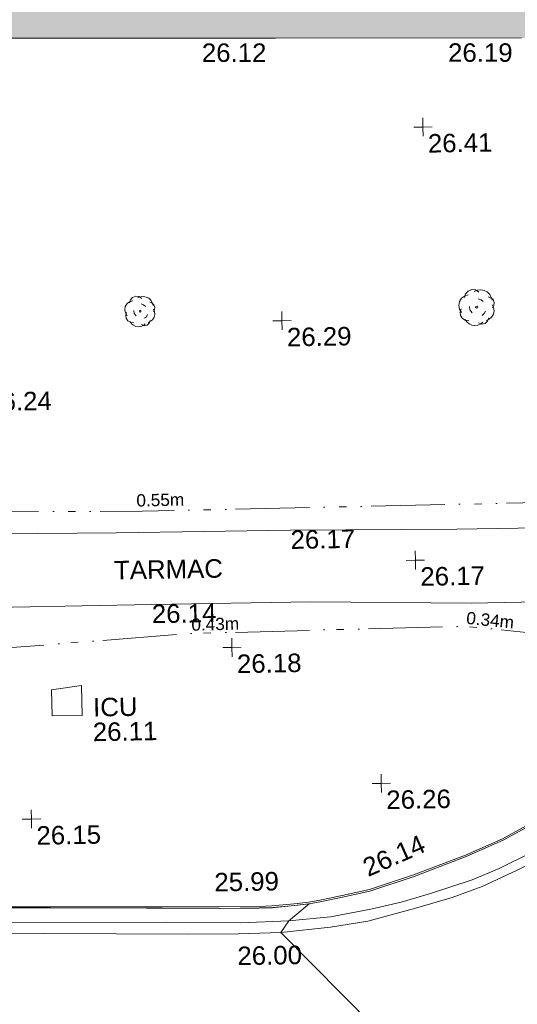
# Model space of a CAD drawing. Header units: millimetres. Extents: x -287732 to 520720, y -88450 to 287754.
# Tile 148 of 256: x -129573 to -119470, y 82152 to 102145. Entities that reach past the tile are written whole.
import ezdxf

# ---------------------------------------------------------------- set-up
doc = ezdxf.new("R2010")
doc.units = ezdxf.units.MM
doc.linetypes.add('IMPORT-UG_EIR_QLB2 _2_', pattern=[2750, 1500, -300.0000000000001, 0, -300.0000000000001, 150, -300.0000000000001, 0, -200])
doc.linetypes.add('IMPORT-UG_ELEC_STREET LIGHTING_QLB2 _2_', pattern=[2700, 1500, -300.0000000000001, 0, -250, 150, -300.0000000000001, 0, -200])
for name, color, linetype, lineweight, true_color in [('00_TOPO_FOOTPATH', 7, 'Continuous', 9, 0xa50000), ('00_TOPO_KERB_BOTTOM', 1, 'Continuous', 9, 0xff0000), ('00_TOPO_KERB_TOP', 7, 'Continuous', 9, 0xa500a5), ('00_TOPO_LEVEL_SPOT', 7, 'Continuous', 9, 0x666666), ('00_TOPO_ROAD_MARKING_YELLOW_CONTINUOUS', 40, 'Continuous', 9, 0xffbf00), ('00_TOPO_SERV_IC', 5, 'Continuous', 9, 0x0000ff), ('00_TOPO_TREE', 7, 'Continuous', 9, 0x666666), ('00_UAV_BUILDING_OUTLINE', 5, 'Continuous', 9, 0x0000ff), ('01_DTM_CONTOUR_MNR', 7, 'Continuous', 9, 0xa5a552), ('12333-PUM-2D-U-0001-C01 - Rev2_REVIT IMPORT_dwg', 7, 'Continuous', 9, 0x767676), ('A_RHA_Line', 7, 'Continuous', 9, 0x00a600), ('PUM-EIRCOMM-NOTES', 6, 'Continuous', 9, 0xff00ff), ('PUM-EIRCOMM-QLB2', 6, 'IMPORT-UG_EIR_QLB2 _2_', 9, 0xff00ff), ('PUM-ELECTRIC-SL-QLB2', 7, 'IMPORT-UG_ELEC_STREET LIGHTING_QLB2 _2_', 9, 0xff7f7f)]:
    doc.layers.add(name, color=color, linetype=linetype, lineweight=lineweight, true_color=true_color)
doc.layers.add('00_TOPO_SURVEY_TEXT', color=7, linetype='Continuous', lineweight=9)
doc.layers.add('A_RHA_Detail', color=7, linetype='Continuous', lineweight=9)
doc.styles.add('Arial_1', font='arial.ttf', dxfattribs={"height": 250})
doc.styles.add('Swis721 Lt BT_2', font='swissl.ttf', dxfattribs={"height": 375})

# ---------------------------------------------------------------- blocks, each defined once
blk = doc.blocks.new('12333-PUM-2D-U-0001-C01 - Rev2_REVIT IMPORT_dwg_MM-2077200-Site Location Plan Proposed')
at = {"layer": '00_TOPO_LEVEL_SPOT', "color": 254, "true_color": 0xcccccc, "flags": 128}
for points in [[(0, -500.0000000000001), (0, 0), (-500.0000000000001, 0)], [(500.0000000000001, 0), (0, 0), (0, 500.0000000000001)]]:
    blk.add_lwpolyline(points, dxfattribs=at)
blk = doc.blocks.new('12333-PUM-2D-U-0001-C01 - Rev2_REVIT IMPORT_dwg_CONIFEROUS_TREE-2077232-Site Location Plan Proposed')
at = {"layer": '00_TOPO_TREE', "color": 254, "true_color": 0xcccccc, "flags": 128}
for points in [[(533776319.9386928, 725654023.4529536), (533776338.9066154, 725654086.679362), (533776383.1651014, 725654130.937848), (533776446.39151, 725654156.2284114), (533776509.6179187, 725654149.9057707), (533776566.5216864, 725654111.9699255)], [(533776263.0349252, 725653764.2246783), (533776231.4217207, 725653821.1284459), (533776218.776439, 725653884.3548546), (533776231.4217207, 725653953.903904), (533776269.3575659, 725654010.8076718), (533776319.9386928, 725654048.743517), (533776383.1651014, 725654067.7114395)], [(533776490.649996, 725654124.6152072), (533776541.2311229, 725654143.5831298), (533776604.4575315, 725654149.9057707), (533776661.3612993, 725654137.260489), (533776711.9424261, 725654111.9699255), (533776749.8782713, 725654074.0340803), (533776781.4914756, 725654023.4529536), (533776794.1367573, 725653966.5491858)], [(533776553.8764046, 725653998.16239), (533776604.4575315, 725653979.1944674), (533776642.3933768, 725653947.5812632)], [(533776730.9103488, 725654029.7755944), (533776775.1688347, 725654010.8076718), (533776813.10468, 725653979.1944674), (533776832.0726025, 725653928.6133405), (533776825.7499617, 725653878.0322138), (533776800.4593983, 725653833.7737277)], [(533776389.4877422, 725653625.1265793), (533776326.2613337, 725653631.4492202), (533776275.6802067, 725653663.0624244), (533776244.0670025, 725653713.6435513), (533776237.7443616, 725653770.547319), (533776256.7122842, 725653827.4510868)], [(533776446.39151, 725653757.9020373), (533776408.4556649, 725653808.4831642), (533776402.133024, 725653865.386932)], [(533776680.3292219, 725653783.1926007), (533776655.0386584, 725653738.9341148), (533776617.1028132, 725653707.3209106)], [(533776794.1367573, 725653890.6774955), (533776819.4273208, 725653840.0963684), (533776825.7499617, 725653783.1926007), (533776813.10468, 725653726.288833), (533776781.4914756, 725653675.7077061), (533776737.2329897, 725653644.0945017), (533776686.6518627, 725653618.8039384)], [(533776629.7480949, 725653593.5133749), (533776591.8122498, 725653561.9001707), (533776541.2311229, 725653542.9322481), (533776490.649996, 725653536.6096073), (533776440.0688692, 725653542.9322481), (533776389.4877422, 725653568.2228116), (533776351.5518972, 725653599.8360158), (533776326.2613337, 725653644.0945017)], [(533776730.9103488, 725653663.0624244), (533776711.9424261, 725653606.1586567), (533776667.6839402, 725653568.2228116), (533776610.7801724, 725653555.5775298), (533776553.8764046, 725653580.8680933)]]:
    blk.add_lwpolyline(points, dxfattribs=at)
at = {"layer": '00_TOPO_TREE', "color": 254, "true_color": 0xcccccc}
blk.add_ellipse((533776528.5858412, 725653852.7416503), major_axis=(19.50468289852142, 0), ratio=0.9999999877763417, dxfattribs=at)
blk = doc.blocks.new('12333-PUM-2D-U-0001-C01 - Rev2_REVIT IMPORT_dwg_CONIFEROUS_TREE-2077233-Site Location Plan Proposed')
at = {"layer": '00_TOPO_TREE', "color": 254, "true_color": 0xcccccc, "flags": 128}
for points in [[(533783121.1459277, 725654016.0750294), (533783143.4507996, 725654090.4246025), (533783195.4955009, 725654142.4693036), (533783269.8450739, 725654172.2091328), (533783344.194647, 725654164.7741755), (533783411.1092628, 725654120.1644317)], [(533783321.889775, 725654135.0343463), (533783381.3694335, 725654157.3392183), (533783455.7190067, 725654164.7741755), (533783522.6336223, 725654149.9042609), (533783582.1132808, 725654120.1644317), (533783626.7230247, 725654075.5546877), (533783663.8978112, 725654016.0750294), (533783678.7677258, 725653949.1604135)], [(533783054.2313119, 725653711.2417797), (533783017.0565253, 725653778.1563954), (533783002.1866108, 725653852.5059687), (533783017.0565253, 725653934.290499), (533783061.6662692, 725654001.2051146), (533783121.1459277, 725654045.8148587), (533783195.4955009, 725654068.1197306)], [(533783396.2393481, 725653986.3352001), (533783455.7190067, 725653964.0303283), (533783500.3287505, 725653926.8555416)], [(533783604.4181527, 725654023.5099865), (533783656.4628539, 725654001.2051146), (533783701.0725978, 725653964.0303283), (533783723.3774697, 725653904.5506697), (533783715.9425124, 725653845.0710113), (533783686.2026832, 725653793.0263101)], [(533783202.9304581, 725653547.672719), (533783128.5808851, 725653555.1076763), (533783069.1012266, 725653592.2824628), (533783031.92644, 725653651.7621213), (533783024.4914827, 725653718.676737), (533783046.7963547, 725653785.5913527)], [(533783269.8450739, 725653703.8068223), (533783225.23533, 725653763.2864808), (533783217.8003727, 725653830.2010967)], [(533783678.7677258, 725653859.9409258), (533783708.5075551, 725653800.4612675), (533783715.9425124, 725653733.5466516), (533783701.0725978, 725653666.6320359), (533783663.8978112, 725653607.1523774), (533783611.8531101, 725653569.9775909), (533783552.3734516, 725653540.2377616)], [(533783485.4588358, 725653510.4979323), (533783440.849092, 725653473.3231459), (533783381.3694335, 725653451.018274), (533783321.889775, 725653443.5833166), (533783262.4101166, 725653451.018274), (533783202.9304581, 725653480.758103), (533783158.3207143, 725653517.9328897), (533783128.5808851, 725653569.9775909)], [(533783604.4181527, 725653592.2824628), (533783582.1132808, 725653525.367847), (533783530.0685796, 725653480.758103), (533783463.1539639, 725653465.8881885), (533783396.2393481, 725653495.6280178)], [(533783544.9384943, 725653733.5466516), (533783515.1986651, 725653681.5019504), (533783470.5889212, 725653644.3271639)]]:
    blk.add_lwpolyline(points, dxfattribs=at)
at = {"layer": '00_TOPO_TREE', "color": 254, "true_color": 0xcccccc}
blk.add_ellipse((533783366.4995189, 725653815.331182), major_axis=(0, 22.93606221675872), ratio=0.9999999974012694, dxfattribs=at)
blk = doc.blocks.new('12333-PUM-2D-U-0001-C01 - Rev2_REVIT IMPORT_dwg_MGS62954_T2_Galway_ITM_3d_Rev1-2077680-Site Location Plan Proposed')
at = {"layer": '00_TOPO_FOOTPATH', "color": 254, "true_color": 0xcccccc, "flags": 128}
for points in [[(533748121.4724612, 725649539.3792123), (533750815.2718728, 725649527.5373018), (533753317.4005437, 725649522.1558497), (533756334.0772679, 725649504.637702), (533759331.150273, 725649472.762797), (533761688.5612839, 725649483.3623811), (533765070.38006, 725649443.6602291), (533768869.9150202, 725649425.306667), (533771968.2621994, 725649399.6810367), (533775971.9242718, 725649363.7353716), (533779503.4383077, 725649351.6929415), (533782881.4347855, 725649315.3765585), (533786622.9265434, 725649307.9362818), (533788686.0333323, 725649277.3522766), (533789835.68838, 725649268.2852379)], [(533748174.7489946, 725648091.1945438), (533751461.1759206, 725648060.7165041), (533756115.7740713, 725648019.7961426), (533760123.2494965, 725647935.8972999), (533764094.3617885, 725647910.7093117), (533767187.0481332, 725647899.206007), (533770951.8176681, 725647880.3527495), (533773833.0655218, 725647891.8205167), (533776661.3211998, 725647893.9959607), (533779894.5296443, 725647892.7878212), (533783145.4832515, 725647805.3577632), (533786200.4073585, 725647815.364214), (533788384.7194672, 725647800.5188643), (533789135.1270905, 725647806.9366059)]]:
    blk.add_lwpolyline(points, dxfattribs=at)
at = {"layer": '00_TOPO_KERB_BOTTOM', "color": 254, "true_color": 0xcccccc, "flags": 128}
blk.add_lwpolyline([(533773606.456707, 725641786.4406488), (533776450.6142091, 725641727.8855649), (533777921.8049914, 725641698.928094), (533778737.0719777, 725641688.0226964), (533778998.0299524, 725641695.2548296), (533779447.9530801, 725641730.4690163), (533779753.7179971, 725641762.4781781), (533780010.1633948, 725641803.4366376), (533780430.781269, 725641881.2626723), (533780987.741805, 725641997.2208668), (533781893.0814872, 725642276.6569648), (533782957.227354, 725642663.8822297), (533783712.1865206, 725642983.2634039), (533784476.7740505, 725643382.7274468)], dxfattribs=at)
at = {"layer": '00_TOPO_KERB_TOP', "color": 254, "true_color": 0xcccccc, "flags": 128}
blk.add_lwpolyline([(533773607.1648555, 725641821.5659536), (533776451.3214726, 725641763.010888), (533777922.3856395, 725641734.0559094), (533778736.820185, 725641723.161647), (533778996.1714671, 725641730.3492526), (533779444.7529308, 725641765.4584309), (533779749.1152049, 725641797.3207562), (533780004.1960066, 725641838.061268), (533780424.0039546, 725641915.7374437), (533780978.9611889, 725642031.2785543), (533781881.8871515, 725642309.9696496), (533782944.3681278, 725642696.5890882), (533783697.1834072, 725643015.0633032), (533784459.4372148, 725643413.3080766)], dxfattribs=at)
at = {"layer": '00_TOPO_ROAD_MARKING_YELLOW_CONTINUOUS', "color": 254, "true_color": 0xcccccc, "flags": 128}
for points in [[(533773410.0000001, 725641490), (533776840, 725641440.0000001), (533778350, 725641400), (533779330.0000001, 725641420.0000001), (533780180.0000002, 725641490), (533781000, 725641630), (533781620.0000001, 725641760.0000001), (533782220, 725641930.0000001), (533783070.0000001, 725642190.0000002), (533783620.0000001, 725642410.0000001), (533784270.0000001, 725642720.0000001), (533784980, 725643130.0000001), (533785680.0000002, 725643610), (533786460.0000001, 725644240.0000001), (533787350, 725645090.0000002), (533787640.0000001, 725645350.0000001), (533788040.0000001, 725645800.0000001), (533788670.0000001, 725646570.0000002), (533789080.0000001, 725647090.0000001), (533789400, 725647560.0000002), (533789490.0609829, 725647727.2028733)], [(533789720.0444816, 725647725.2538606), (533789610, 725647510.0000001), (533789020, 725646660), (533788330.0000001, 725645810.0000002), (533787800.0000001, 725645240), (533787080.0000001, 725644530.0000001), (533786500.0000001, 725644000), (533786030.0000001, 725643600), (533785600, 725643300), (533785170.0000001, 725643000), (533784660.0000001, 725642690.0000002), (533783990, 725642370.0000001), (533783270.0000001, 725642050.0000001), (533782660.0000001, 725641840.0000001), (533781890.0000001, 725641630), (533780940.0000002, 725641390), (533780180.0000002, 725641280), (533779170.0000001, 725641190.0000002), (533778300.0000001, 725641180.0000002), (533777300.0000001, 725641190.0000002), (533774360, 725641250), (533771240.0000001, 725641330.0000001)]]:
    blk.add_lwpolyline(points, dxfattribs=at)
at = {"layer": '00_TOPO_SERV_IC', "color": 254, "true_color": 0xcccccc}
for p, q in [((533775208.8000001, 725646275.4), (533774599.2000001, 725646199.2000002)), ((533774599.2000001, 725645665.8000002), (533774599.2000001, 725646199.2000002)), ((533775208.8000001, 725645665.8000001), (533775208.8000001, 725646275.4)), ((533774599.2000001, 725645665.8000002), (533775208.8000001, 725645665.8000001))]:
    blk.add_line(p, q, dxfattribs=at)
at = {"layer": '01_DTM_CONTOUR_MNR', "color": 254, "true_color": 0xcccccc, "flags": 128}
blk.add_lwpolyline([(533781030.0000001, 725639240), (533779170.0000001, 725641190.0000002), (533779330.0000001, 725641420.0000001), (533779750.0000001, 725641760.0000001), (533779460.0000001, 725641732.3333335), (533779014.6666668, 725641702.3333334), (533778740, 725641696.0714285), (533777949.2857145, 725641700.714286), (533777920.0000001, 725641701.7086618), (533776763.4558825, 725641730.0000001), (533776450.0000001, 725641735.8761063), (533774500.9803923, 725641780.5882354), (533773610, 725641801.5384617)], dxfattribs=at)
at = {"xscale": 0.375, "yscale": 0.375, "zscale": 0.375}
for p in [(533782336.5235841, 725657491.3680797), (533779407.0218993, 725653607.9079311), (533782030.0000001, 725648700.0000002), (533778276.1349646, 725646993.5223389), (533781259.7615724, 725644179.9545783), (533774145.2793223, 725643579.8373196)]:
    blk.add_blockref('12333-PUM-2D-U-0001-C01 - Rev2_REVIT IMPORT_dwg_MM-2077200-Site Location Plan Proposed', p, dxfattribs=at)
for name in ['12333-PUM-2D-U-0001-C01 - Rev2_REVIT IMPORT_dwg_CONIFEROUS_TREE-2077232-Site Location Plan Proposed', '12333-PUM-2D-U-0001-C01 - Rev2_REVIT IMPORT_dwg_CONIFEROUS_TREE-2077233-Site Location Plan Proposed']:
    blk.add_blockref(name, (0, 0))
at = {"layer": '00_TOPO_FOOTPATH', "color": 251, "true_color": 0x666666, "char_height": 375, "width": 1495.902363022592, "attachment_point": 1, "line_spacing_factor": 1.005061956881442, "style": 'Swis721 Lt BT_2'}
for s, insert in [('26.17', (533779503.4, 725649346.9296079)), ('26.14', (533776661.3000001, 725647889.2296079))]:
    blk.add_mtext(s, dxfattribs=dict(at, insert=insert))
at = {"layer": '00_TOPO_KERB_BOTTOM', "color": 251, "true_color": 0x666666, "insert": (533777835.5569386, 725642420.5926051), "char_height": 375, "width": 1495.902363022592, "attachment_point": 1, "line_spacing_factor": 1.005061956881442, "style": 'Swis721 Lt BT_2'}
blk.add_mtext('25.99', dxfattribs=at)
at = {"layer": '00_TOPO_KERB_TOP', "color": 251, "true_color": 0x666666, "insert": (533780812.7438539, 725642628.6371875), "char_height": 375, "width": 1495.902363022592, "attachment_point": 1, "rotation": 22.821064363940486, "line_spacing_factor": 1.005061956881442, "style": 'Swis721 Lt BT_2'}
blk.add_mtext('26.14', dxfattribs=at)
at = {"layer": '00_TOPO_LEVEL_SPOT', "char_height": 375, "width": 1495.902363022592, "attachment_point": 1, "line_spacing_factor": 1.005061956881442, "style": 'Swis721 Lt BT_2'}
for s, insert in [('26.41', (533782431.5808527, 725657344.0102246)), ('26.29', (533779502.0808529, 725653460.5102246)), ('26.24', (533773394.7808528, 725652254.8102245)), ('26.17', (533782125.0808528, 725648552.6102245)), ('26.18', (533778371.1808529, 725646846.1102245)), ('26.26', (533781354.8808528, 725644032.6102246)), ('26.15', (533774240.3808528, 725643432.4102246))]:
    blk.add_mtext(s, dxfattribs=dict(at, insert=insert))
at = {"layer": '00_TOPO_ROAD_MARKING_YELLOW_CONTINUOUS', "color": 251, "true_color": 0x666666, "insert": (533778276.5984473, 725640916.5557215), "char_height": 375, "width": 1495.902363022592, "attachment_point": 1, "line_spacing_factor": 1.005061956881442, "style": 'Swis721 Lt BT_2'}
blk.add_mtext('26.00', dxfattribs=at)
at = {"layer": '00_TOPO_SERV_IC', "color": 251, "true_color": 0x666666, "char_height": 375, "attachment_point": 1, "line_spacing_factor": 1.005061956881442, "style": 'Swis721 Lt BT_2'}
for s, insert, width in [('ICU', (533775434.6111334, 725646014.4746866), 1021.012723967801), ('26.11', (533775420.7003084, 725645514.016259), 1495.902363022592)]:
    blk.add_mtext(s, dxfattribs=dict(at, insert=insert, width=width))
at = {"layer": '00_TOPO_SURVEY_TEXT', "color": 251, "true_color": 0x666666, "insert": (533775908.3432045, 725648790.2403787), "char_height": 375, "width": 2450.430537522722, "attachment_point": 1, "line_spacing_factor": 1.005061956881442, "style": 'Swis721 Lt BT_2'}
blk.add_mtext('TARMAC', dxfattribs=at)
at = {"layer": '00_UAV_BUILDING_OUTLINE', "color": 251, "true_color": 0x666666, "char_height": 375, "width": 1495.902363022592, "attachment_point": 1, "line_spacing_factor": 1.005061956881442, "style": 'Swis721 Lt BT_2'}
for s, insert, rotation in [('26.12', (533777878.8393282, 725659266.1018869), 359.02223482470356), ('26.19', (533782876.8348899, 725659180.8017045), 359.02223483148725)]:
    blk.add_mtext(s, dxfattribs=dict(at, insert=insert, rotation=rotation))
blk = doc.blocks.new('12333-PUM-2D-U-0001-C01 - Rev2_REVIT IMPORT_dwg-1620468-Site Location Plan Proposed')
at = {"layer": 'PUM-EIRCOMM-QLB2', "color": 211, "true_color": 0xffaaff, "flags": 128}
blk.add_lwpolyline([(93329.0660403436, 33648.88765558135), (100222.3501529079, 33517.64382130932), (108665.3501528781, 33513.64382135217), (117646.350152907, 33674.64382131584), (125829.3501528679, 34070.64382138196), (135419.3501528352, 33936.64382130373), (145631.350152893, 33979.64382136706), (148984.3501528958, 34291.64382128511)], dxfattribs=at)
blk.add_lwpolyline([(93329.0660403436, 33648.88765558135), (100222.3501529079, 33517.64382130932), (108665.3501528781, 33513.64382135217), (117646.350152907, 33674.64382131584), (125829.3501528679, 34070.64382138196), (135419.3501528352, 33936.64382130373), (145631.350152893, 33979.64382136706), (148984.3501528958, 34291.64382128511)], dxfattribs=at)
at = {"layer": 'PUM-ELECTRIC-SL-QLB2', "color": 254, "true_color": 0xffd4d4, "flags": 128}
blk.add_lwpolyline([(59005.23362378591, 31970.7269128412), (62965.35015292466, 31681.64382129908), (71363.35015285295, 31585.64382127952), (76450.35015291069, 31585.64382127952), (82017.3501528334, 31614.64382137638), (87942.35015287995, 31475.64382129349), (94896.35015290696, 31488.64382132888), (101140.3501528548, 31422.64382133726), (108266.3501529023, 31420.64382135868), (114930.3501528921, 31282.64382132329), (120436.3501528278, 31433.64382127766), (126275.3501528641, 31401.64382138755), (130992.3501529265, 31108.64382132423), (136316.3501528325, 31435.64382137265), (141925.3501528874, 31486.6438213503), (145852.1622968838, 31021.65203366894)], dxfattribs=at)
blk.add_lwpolyline([(59005.23362378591, 31970.7269128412), (62965.35015292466, 31681.64382129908), (71363.35015285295, 31585.64382127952), (76450.35015291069, 31585.64382127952), (82017.3501528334, 31614.64382137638), (87942.35015287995, 31475.64382129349), (94896.35015290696, 31488.64382132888), (101140.3501528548, 31422.64382133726), (108266.3501529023, 31420.64382135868), (114930.3501528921, 31282.64382132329), (120436.3501528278, 31433.64382127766), (126275.3501528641, 31401.64382138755), (130992.3501529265, 31108.64382132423), (136316.3501528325, 31435.64382137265), (141925.3501528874, 31486.6438213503), (145852.1622968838, 31021.65203366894)], dxfattribs=at)
blk.add_blockref('12333-PUM-2D-U-0001-C01 - Rev2_REVIT IMPORT_dwg_MGS62954_T2_Galway_ITM_3d_Rev1-2077680-Site Location Plan Proposed', (-533641079.6498471, -725615854.3561786))
at = {"layer": 'PUM-EIRCOMM-NOTES', "insert": (135792.9034640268, 34284.43832168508), "char_height": 250, "width": 1160.025439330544, "attachment_point": 2, "rotation": 0.2412557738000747, "line_spacing_factor": 0.9417779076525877, "style": 'Arial_1'}
blk.add_mtext('0.55m', dxfattribs=at)
blk.add_mtext('0.55m', dxfattribs=at)
at = {"layer": 'PUM-ELECTRIC-SL-QLB2', "char_height": 250, "width": 1160.025439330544, "attachment_point": 2, "line_spacing_factor": 0.9417779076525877, "style": 'Arial_1'}
for s, insert, rotation in [('0.43m', (136863.750625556, 31745.48256114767), 0.5209492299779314), ('0.43m', (136863.750625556, 31745.48256114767), 0.5209492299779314), ('0.34m', (142463.115157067, 31726.4877215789), 353.2467920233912), ('0.34m', (142463.115157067, 31726.4877215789), 353.2467920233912)]:
    blk.add_mtext(s, dxfattribs=dict(at, insert=insert, rotation=rotation))

msp = doc.modelspace()

# ---------------------------------------------------------------- hatches: boundary and pattern name
at = {"layer": 'A_RHA_Detail', "true_color": 0xc0c0c0}
h = msp.add_hatch(color=9, dxfattribs=at)
h.paths.add_polyline_path([(-80880.60083809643, -68502.79057078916), (-80400.865924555, -68483.41509113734), (-80400.865924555, -62984.64684185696), (-24474.85765177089, -63009.32043784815), (-24456.14471271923, -50840.30023858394), (-36622.55041039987, -50831.65104353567), (-36622.55041039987, -44228.57792613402), (-50959.0526582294, -44218.38599194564), (-50959.0526582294, -42573.78171514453), (-54563.9325804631, -42571.21897729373), (-54565.69773352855, -45054.17447474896), (-92408.82109321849, -45027.27149621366), (-92411.78875845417, -49201.74309222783), (-100061.9988811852, -49201.74309222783), (-100052.2214449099, -64852.82557838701), (-86120.90825229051, -64852.82557838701), (-86092.1662649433, -62957.90041523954), (-84861.10047608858, -62957.90041523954), (-84854.79052929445, -68240.109737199), (-80870.60226892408, -68240.10973722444)])
h.paths.add_polyline_path([(-137238.9269902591, -68461.9384092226), (-132719.7426408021, -68433.0633692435), (-132847.0731201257, -62850.04282283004), (-130454.6837966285, -62916.63108078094), (-130498.2830220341, -61355.85393642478), (-117581.136331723, -61423.42893438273), (-117492.3908565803, -49183.91309190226), (-125136.5200282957, -49178.47881952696), (-125133.572703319, -45032.61887136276), (-163007.1824077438, -45005.6942194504), (-163007.1824076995, -44090.2963411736), (-163123.8521269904, -44090.21339942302), (-163122.6389897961, -42383.75184302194), (-166563.8543419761, -42383.75184298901), (-166565.034908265, -44044.39824208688), (-193158.4656786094, -44025.49275805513), (-193195.152889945, -62863.65652504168), (-137269.7106414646, -62916.63108078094), (-137254.3708868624, -65679.90523788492)])
h.paths.add_polyline_path([(120310.9497607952, -32334.28230164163), (120312.4652266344, -31610.73011961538), (133451.2244789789, -31638.24899384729), (133469.2230092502, -19717.98315780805), (121295.7536929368, -19692.48606430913), (121319.8434528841, -8190.941560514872), (112277.0825930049, -8172.001674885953), (112263.1770823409, -14811.1234547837), (78285.85310969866, -14739.95861438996), (78292.82277619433, -8167.077575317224), (75241.99098605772, -8160.673431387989), (69355.76844233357, -8152.931592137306), (69353.6659720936, -9156.74635762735), (68372.60878945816, -9154.691552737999), (68372.60878945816, -13705.52853215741), (69333.7233474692, -13707.54156770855), (69325.07112547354, -16249.53369228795), (66623.4489111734, -16249.53369228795), (66619.79243935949, -17995.29925530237), (65989.07757494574, -17995.2992552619), (65985.44262772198, -19730.78799483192), (57152.23993377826, -19712.28702421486), (57127.42535098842, -31559.89463417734), (70277.87165424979, -31587.43801817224), (70277.87165431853, -32271.7414715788), (78263.96947909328, -32285.12944888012), (78266.62661740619, -31019.79372153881), (112335.8856506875, -31091.15111860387), (112335.8856506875, -32317.57330553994), (119781.4233959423, -32333.17321913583)])
h.paths.add_polyline_path([(7503.717409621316, -1791.439263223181), (15482.43097392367, -674.0213231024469), (15484.0826588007, 148.1327206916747), (56188.28042539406, 205.5276654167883), (56155.84326007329, 14338.3166313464), (18016.62665935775, 14236.48149539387), (17967.9025208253, 34313.18372071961), (21727.10644863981, 34324.0692624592), (21708.90974962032, 40608.10218321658), (18009.66447159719, 40608.10218321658), (17995.54603706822, 45483.75063442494), (9770.084204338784, 45420.6329473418), (3966.213879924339, 45446.76585222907), (3984.771235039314, 14176.56786832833), (1023.062455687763, 14176.56786837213), (-276.5134647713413, 14190.52623461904), (-231.6790044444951, 5968.135265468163), (-226.4491536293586, 193.7444677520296), (553.0869992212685, 183.4716499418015), (7477.609307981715, 143.2867586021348), (7488.638446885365, -674.0213231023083)])
h.paths.add_polyline_path([(77755.59663317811, 53.47451145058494), (77729.51881611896, 1699.844979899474), (94464.47132486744, 1659.976083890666), (94606.37913471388, 17991.390236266), (88810.4190114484, 18015.03260816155), (88799.89418497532, 14436.74271609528), (69413.88950349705, 14457.8773889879), (69377.35724448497, 99.62816357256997), (75241.99098605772, 67.32134432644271)])
h.paths.add_polyline_path([(61252.12079701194, 46453.95617366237), (105774.7348988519, 46472.68783506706), (105768.2642198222, 61852.61234306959), (92285.13876309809, 61852.61234306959), (92308.59670399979, 65784.30757140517), (96107.4668000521, 65767.60445243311), (96059.68081117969, 75209.20847378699), (101084.8427276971, 75071.88872764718), (104988.0046543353, 74765.36560406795), (108403.6894220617, 74363.8408943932), (112009.2703903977, 73787.25420861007), (115645.3524815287, 73049.69667206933), (116890.8108051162, 72761.69136252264), (120208.9929833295, 71893.18353872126), (120865.241739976, 71703.68484519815), (124135.6329506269, 70669.67317906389), (127435.6253142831, 69480.50055823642), (127820.4368670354, 69394.93141813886), (128274.3081769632, 69331.69585753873), (128731.8791144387, 69306.66104516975), (129189.9401488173, 69320.00258290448), (129645.2782985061, 69371.62688826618), (130094.6997111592, 69461.17185603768), (130535.0520071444, 69588.00939074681), (130963.246434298, 69751.24981927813), (131376.2795165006, 69949.74812590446), (131771.2541232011, 70182.11198903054), (132162.5575600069, 70460.5404660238), (132496.0921583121, 70741.69081113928), (132820.871367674, 71064.98072578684), (133117.4593294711, 71414.31364272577), (133383.77568926, 71787.23923950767), (133616.5473239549, 72178.5372844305), (133817.1647262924, 72590.54524898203), (133982.6025969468, 73017.89547513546), (134111.7005086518, 73457.59040801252), (134203.5529320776, 73906.54590458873), (134257.5155883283, 74361.61286216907), (134272.5462649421, 74819.5993153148), (134250.5259875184, 75277.29281745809), (134189.6227572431, 75731.48297747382), (134090.9274700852, 76178.98397757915), (133955.1324028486, 76616.65691993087), (133783.1900598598, 77041.43184345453), (133576.3064937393, 77450.32925647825), (133335.932843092, 77840.48103920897), (133063.7551572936, 78209.15055532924), (132761.6825665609, 78553.75185442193), (132431.8338935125, 78871.8678050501), (132076.5227905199, 79161.26705197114), (131698.2415080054, 79419.91966861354), (131299.6434187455, 79646.01139197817), (131093.5942456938, 79746.34209763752), (132146.0467355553, 83110.22226145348), (122787.7632953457, 86282.54285518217), (121604.3555412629, 82800.3591886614), (117095.9864227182, 83870.84033785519), (116841.9598400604, 83526.35449572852), (116120.5435466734, 91221.93611972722), (110237.7341284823, 91274.27491021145), (110194.3680786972, 90435.39030214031), (104988.0046543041, 90486.49901390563), (104973.2761846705, 94309.82427956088), (103746.1314668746, 94309.8242795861), (103839.9937121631, 122852.1474271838), (96365.09202306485, 122931.9599470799), (96350.3400238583, 123952.4168585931), (104555.5505249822, 123902.1925226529), (104607.3234458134, 120248.5396156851), (125502.5015002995, 120134.1933400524), (125662.0200253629, 137657.3796882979), (114479.5865733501, 137699.2256881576), (114382.306264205, 129149.9458158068), (104644.159003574, 129187.9975073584), (104577.9931702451, 126217.3903144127), (101184.4926406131, 126159.1566967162), (101264.6166812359, 135959.2655565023), (89967.23178808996, 135988.8856164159), (89927.63362986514, 125823.6463181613), (93630.53562302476, 125840.7948842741), (93580.65688892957, 122931.9599470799), (88697.38835376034, 122904.7310126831), (88679.3898954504, 95739.09143775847), (86378.25848996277, 95739.09143775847), (86378.18187189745, 96178.1008337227), (83279.50743284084, 96200.92083327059), (83273.62493422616, 95735.74732133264), (70169.67509619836, 95733.22421950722), (70166.26842742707, 96272.07409347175), (66674.99731294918, 96257.14073655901), (66654.74538556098, 95755.71092136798), (65784.77231079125, 95755.71092136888), (65887.65094984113, 117470.630565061), (53473.3427162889, 117487.9046429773), (53434.44066309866, 98570.46349063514), (40649.41626916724, 98570.46349063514), (40610.16711559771, 94406.01479078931), (38853.82372868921, 94410.36303440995), (38848.65589191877, 89463.65332729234), (40612.46601912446, 89518.45976927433), (40665.38257362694, 86257.73741128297), (38372.19584460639, 86305.72309285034), (38369.79374539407, 76901.0507917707), (50937.9512507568, 76944.40198294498), (50922.88567286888, 74598.78180889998), (56484.9061132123, 74588.85093771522), (56484.9061132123, 75194.85181995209), (92465.4037153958, 75233.0258166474), (92645.92783662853, 71766.64845094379), (89810.55521366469, 69362.83965827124), (85313.16173974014, 69360.94750420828), (85313.16173974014, 66907.4050808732), (75210.14498263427, 66903.15451589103), (75210.14498263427, 63815.70944550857), (70819.40014309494, 63815.70999200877), (70819.21601505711, 64253.35708059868), (69456.83415683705, 64253.35708059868), (69455.7195737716, 66901.99623166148), (61303.32856759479, 66898.5668068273), (61304.56054988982, 63970.32021231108), (70500.41048208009, 63970.32021219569), (70500.4088543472, 61852.59006207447), (61245.6438848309, 61848.69637488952), (61252.03558504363, 46656.49344428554)])
h.paths.add_polyline_path([(-17153.16561239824, 48569.32684293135), (-17153.16561224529, 60770.38083685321), (-29362.88357759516, 60774.70428694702), (-29362.88357759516, 67399.20394580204), (-43507.24466814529, 67405.01911303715), (-43488.5313307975, 69093.07334175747), (-45766.41866231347, 69109.32868388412), (-45794.3462003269, 67405.01911303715), (-47272.11273194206, 67404.2124544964), (-47272.44887633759, 66454.91798908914), (-86004.56386332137, 66468.63299519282), (-86006.66970787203, 60521.58362721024), (-92662.87722510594, 60521.58362721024), (-92665.2138765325, 50184.35611932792), (-79752.0168396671, 50179.78309939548), (-79752.016597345, 48591.4932381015), (-17157.7163123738, 48569.32845417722)])
h.paths.add_polyline_path([(-201056.4185878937, 48628.75479108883), (-138377.9751621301, 48634.64535779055), (-138377.9751621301, 50133.28201003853), (-125467.710581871, 50134.49626164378), (-125468.6909603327, 60566.1903686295), (-132186.8595614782, 60565.86652591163), (-132187.4203588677, 66533.0197876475), (-170643.3098734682, 66805.61809689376), (-170643.3098732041, 67738.78475848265), (-200340.0100486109, 67488.93693764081), (-200348.7171487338, 60827.78025104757), (-201057.5650552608, 60827.71357558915), (-201056.6510294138, 51102.04313372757)])
h.paths.add_polyline_path([(-240051.5126725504, 54769.19491160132), (-239444.490259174, 54811.10754483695), (-239186.5396223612, 54841.92927608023), (-238764.8191577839, 54940.98166103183), (-238382.4735933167, 55122.46891388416), (-237990.3402229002, 55354.87497234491), (-237269.2031023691, 55936.21515020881), (-237032.4836384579, 56225.56611516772), (-236793.0039602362, 56569.31473944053), (-236554.5880578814, 57004.26389721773), (-236432.7219585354, 57267.46508908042), (-236300.081527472, 57753.26238983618), (-236250.7285154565, 58017.17885684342), (-236235.6490609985, 58516.21786804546), (-236233.2538429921, 58987.85640053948), (-236213.7029795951, 59823.48083769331), (-236363.8287855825, 59820.86038205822), (-236634.0279869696, 60698.06075827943), (-236391.9547756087, 61432.19726339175), (-236225.4740089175, 61435.10319600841), (-236201.6036569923, 62637.68779596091), (-232563.5271750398, 62639.28734435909), (-232563.5271750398, 63049.03842404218), (-232732.1945866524, 63049.15302218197), (-232860.1521277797, 63457.95890274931), (-232731.606808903, 63914.24862697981), (-232560.8209656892, 63914.24862697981), (-232515.1276847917, 70598.00033009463), (-240628.6947849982, 70598.85496273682), (-240629.7923196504, 72350.98321577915), (-246412.6011212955, 72347.36085933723), (-246412.6011212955, 70616.45923936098), (-254449.5805725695, 70618.60952619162), (-254454.637144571, 70754.06491720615), (-254469.7140363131, 73191.66276250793), (-263883.2532625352, 73267.83063688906), (-263902.4181505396, 68260.74348553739), (-263714.8217520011, 68259.82096572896), (-263552.9672900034, 67819.65434396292), (-263719.0883117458, 67392.2068408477), (-263913.6298699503, 67392.20684284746), (-263956.7001913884, 58633.76423459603), (-260181.1963171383, 58611.22607638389), (-260192.3146983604, 56354.25111579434), (-257184.684388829, 56339.46086021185), (-257213.4419957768, 57092.93866021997), (-257338.5163846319, 57093.27331223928), (-257471.0109294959, 57531.74572308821), (-257338.5163845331, 58062.22513696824), (-257203.4956297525, 58064.06881289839), (-257173.5751889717, 58598.54056692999), (-256478.2273617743, 58575.27357994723), (-256478.2273617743, 58788.51859473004), (-256013.0091299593, 58911.92701534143), (-255397.0786664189, 58780.99767617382), (-255397.0786664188, 58595.982422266), (-243809.885361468, 58585.92793201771), (-243805.3570672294, 58352.04527760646), (-243740.939469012, 57884.52572680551), (-243619.0830608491, 57421.84877545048), (-243424.3877545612, 56943.65915412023), (-243247.1437899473, 56608.24157713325), (-243003.0710579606, 56249.99021479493), (-242732.2093200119, 55932.75703082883), (-242371.7230178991, 55603.12658811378), (-242141.255125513, 55424.88676767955), (-241804.9643037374, 55216.88439822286), (-241529.4640827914, 55077.02869055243), (-241100.6275144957, 54917.18295003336), (-240836.2134980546, 54840.82833176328), (-240453.4486195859, 54788.60784130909), (-240218.9578693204, 54777.28227442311)])
h.paths.add_polyline_path([(40276.69022552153, 59895.36417752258), (40328.62676029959, 69196.9439153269), (36588.99968785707, 69217.8245910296), (36619.46637569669, 74674.25962428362), (32264.36460078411, 74687.02318924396), (32233.48293867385, 69156.26826306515), (11916.69390495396, 69269.70959686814), (11966.66200111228, 78218.75165974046), (29087.509017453, 78123.15526808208), (29143.44567205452, 88141.1370047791), (15719.348796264, 88216.09212953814), (15732.60379610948, 90589.9978889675), (4594.294101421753, 90652.19003489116), (4525.129359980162, 78265.12250449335), (10096.76365553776, 78234.01258731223), (10077.43887221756, 74773.03821910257), (4547.641142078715, 74803.91453678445), (4465.579974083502, 60107.1600234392), (19125.89094760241, 60025.30234268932), (19139.86249374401, 62527.53804644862), (31738.59196305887, 62457.19146404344), (31724.55430858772, 59943.11609815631), (38369.79364225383, 59906.01157293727)])
h.paths.add_polyline_path([(-246083.0241259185, 72334.29150213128), (-246083.0594797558, 72334.30275087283), (-246208.2905500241, 72334.29150213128)])
h.paths.add_polyline_path([(-114575.3004830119, 112178.0758695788), (-114575.3246435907, 112178.0758695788), (-114707.2752166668, 115801.5811617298)])
h.paths.add_polyline_path([(-154699.9178765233, 101760.4080976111), (-114382.050333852, 101776.0542914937), (-114382.050333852, 106926.9360164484), (-113755.641395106, 106927.1792101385), (-113757.5507412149, 111847.2721531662), (-114431.6837526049, 111847.2721531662), (-114431.8097758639, 112178.0758695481), (-114575.3004830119, 112178.0758695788), (-114578.9984943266, 121707.2390833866), (-123056.9849702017, 121707.2390833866), (-123068.8201032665, 156452.7036899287), (-119381.2340625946, 156454.1348067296), (-119381.2340625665, 160165.8597952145), (-115501.031452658, 160167.3662801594), (-115503.3750945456, 166206.5793118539), (-132411.7987151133, 166599.6604729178), (-132411.8243278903, 166665.6603411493), (-135275.0124468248, 166664.5490317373), (-135275.0124468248, 166628.1883101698), (-135911.3205076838, 166628.1944502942), (-135911.3479256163, 166352.1604668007), (-152521.1633846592, 166345.7146753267), (-152518.3680955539, 159142.6836790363), (-150699.3133726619, 159117.9265656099), (-150758.5477087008, 122560.691203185), (-151059.2005266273, 122560.691203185), (-151061.0981347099, 121302.4374932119), (-154138.3148337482, 121372.6012653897), (-154138.3148337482, 121865.1834517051), (-154704.3888425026, 121867.2611370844), (-154688.5451973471, 119352.3937021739), (-154745.5933227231, 119352.3715636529), (-154745.5763474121, 118722.1532660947), (-160794.1544526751, 118748.7442832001), (-160794.1544526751, 119410.5425977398), (-163852.1622693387, 119422.408321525), (-163855.0715294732, 118762.2003111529), (-167568.6765459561, 118778.5256058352), (-166634.6619849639, 124395.1277019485), (-166930.050559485, 124500.0918161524), (-167568.6765459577, 124707.6250903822), (-168028.2173235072, 124841.3808647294), (-168630.5006276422, 124991.3056740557), (-169238.2056069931, 125117.4693074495), (-169850.3952285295, 125219.6772876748), (-170466.1255403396, 125297.7720169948), (-171089.11025998, 125351.8553033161), (-171704.4065937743, 125381.1774255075), (-172325.0479971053, 125386.3595015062), (-172782.2248668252, 125374.5832362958), (-173401.7764235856, 125337.4554476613), (-174109.844898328, 125263.4341236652), (-174634.1213722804, 125190.4100126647), (-175245.0145766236, 125080.719099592), (-176047.1958093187, 124895.7675260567), (-176665.4852587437, 124724.7228134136), (-177045.3001228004, 124609.1129151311), (-177631.5127792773, 124405.2077276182), (-176665.4852586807, 118818.5158794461), (-177558.9402083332, 118822.4435768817), (-177662.2853368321, 125263.4341236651), (-176365.3912351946, 126542.9270807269), (-159462.2970490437, 126319.910391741), (-157057.7396790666, 128609.0850976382), (-157060.6673204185, 136153.1661957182), (-158638.8016610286, 137740.2441626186), (-159352.3735831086, 137740.2441626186), (-161634.4140634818, 140201.1078539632), (-168727.9404945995, 140256.8191146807), (-171035.0401161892, 137942.8847305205), (-174184.1459014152, 137942.8847305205), (-176460.1167434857, 140292.2858551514), (-177341.6856934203, 140292.2858551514), (-177341.7113613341, 140358.4281613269), (-183428.5803825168, 140356.0660244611), (-185921.6385985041, 137917.4639994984), (-185921.6385985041, 131757.3091155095), (-186906.8767412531, 131756.9267733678), (-187725.3914540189, 130809.9989183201), (-187724.058890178, 127376.1828148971), (-186481.0281350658, 126304.5577463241), (-186479.4846754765, 122327.2959175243), (-185176.2828158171, 121059.4673825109), (-180304.1129154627, 121059.4673824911), (-180304.1136492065, 118802.0484409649), (-193555.3706955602, 118802.0484409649), (-193555.368699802, 133117.8341649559), (-192593.6442938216, 133118.2073819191), (-192593.6442938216, 134200.8158367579), (-192224.6284783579, 134200.9592041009), (-192225.5653014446, 136615.0101267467), (-192595.0012460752, 136615.0101267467), (-192595.4357332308, 137734.4745165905), (-193589.2709668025, 137734.4746851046), (-193589.2685988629, 147474.570583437), (-193163.2062206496, 147492.8644732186), (-192765.7252967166, 147531.087133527), (-192359.9383250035, 147589.5931622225), (-192199.8207947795, 147616.5827294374), (-191882.7548926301, 147682.9245600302), (-191568.5380070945, 147761.6632019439), (-191257.654638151, 147852.677242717), (-190828.6072909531, 148002.2045655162), (-190647.7999969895, 148070.9514233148), (-190349.7690789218, 148197.8750094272), (-190056.9509284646, 148336.4013817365), (-189769.797051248, 148486.3169427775), (-189405.3590254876, 148698.0567944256), (-189132.906026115, 148873.2749095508), (-188867.542109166, 149059.0543929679), (-188609.6764469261, 149255.1087866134), (-188354.9814055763, 149465.3525772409), (-188079.6339208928, 149713.879248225), (-187884.9836199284, 149901.8220103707), (-187545.928247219, 150265.8040604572), (-187446.29984479, 150378.3960832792), (-187241.3270201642, 150629.2310214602), (-187046.3599558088, 150887.9197697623), (-186861.6992771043, 151154.0634500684), (-186546.1373636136, 151669.829875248), (-186524.4196769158, 151707.0632450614), (-163675.2898318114, 151669.829875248), (-163687.5843045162, 148134.07679455), (-157303.6541541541, 148136.492106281), (-157303.6541541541, 155759.91501608), (-157557.4317586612, 155765.0384228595), (-157555.9168973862, 166678.0466575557), (-187009.2021991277, 166699.7464767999), (-187013.0952111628, 162054.4009359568), (-188707.17754695, 162044.5925187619), (-188705.9961892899, 155021.5333641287), (-188737.9999316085, 154650.5326604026), (-188799.0133969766, 154283.1866125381), (-188857.2045401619, 154035.4341107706), (-188966.1106131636, 153679.3368924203), (-189102.6200311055, 153332.8820747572), (-189265.8911675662, 152998.2056672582), (-189454.9174011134, 152677.371060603), (-189645.2484685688, 152421.3220123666), (-189916.9563410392, 152104.2450531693), (-190212.7041973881, 151809.4634871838), (-190530.6686598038, 151538.7947471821), (-190868.8893671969, 151293.9075915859), (-191225.281078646, 151076.3118324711), (-191597.6465194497, 150887.3490191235), (-192092.8415776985, 150682.5621956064), (-192519.2468154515, 150561.8451365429), (-192903.8930791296, 150482.240889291), (-193187.215491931, 150440.8868273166), (-193594.1866364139, 150407.1257787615), (-193594.5952989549, 151459.9895227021), (-205369.2399268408, 151455.4201247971), (-205354.4523517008, 113350.0822379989), (-207187.1580384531, 113349.3710182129), (-207184.3024929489, 105991.0636522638), (-205312.8748221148, 105991.1901500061), (-205311.2362476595, 101769.6553082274), (-175488.6451201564, 101781.2285901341), (-175488.6451201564, 110889.6985621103), (-154703.4627663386, 110897.5679794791), (-154700.2792295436, 102691.5597281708)])
h.paths.add_polyline_path([(193735.9435693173, 113047.8274774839), (208865.0938716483, 114991.0266430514), (208976.1154123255, 114126.6471160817), (216447.8967332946, 115086.3281915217), (216038.7305308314, 118271.9702413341), (232648.5073383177, 120405.3421626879), (233425.993615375, 114352.0734369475), (240632.2017567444, 115277.6440988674), (239854.8412683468, 121329.9334727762), (256406.8682407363, 123455.8879629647), (257091.7572256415, 118089.1198988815), (264572.2871227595, 119040.8180953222), (261877.8350555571, 138524.7609215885), (259178.7147038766, 138221.6086035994), (259197.3483655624, 137439.0084132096), (254686.1480587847, 136897.0007612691), (255412.6810205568, 131314.8303176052), (240852.7447969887, 129522.4514056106), (239771.0426543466, 137918.8519126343), (240649.5822431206, 138010.1984551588), (240062.3063116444, 142776.6750342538), (239165.7694642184, 142685.0143484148), (237630.9646614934, 151018.3171732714), (266172.8791088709, 154560.7889781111), (271297.1876944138, 142612.4006970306), (276531.7397502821, 144861.098714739), (274941.5029779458, 148527.9037281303), (302074.5307653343, 160134.9084326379), (300215.9323773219, 164320.1841173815), (301528.1613272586, 164907.0997989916), (300405.1237791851, 167477.8916353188), (299016.6944531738, 166945.7181824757), (295626.7488506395, 174518.754428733), (294333.0289184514, 177537.1551681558), (287288.8475947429, 174518.754428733), (289427.6893504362, 169661.0163463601), (272956.7816584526, 162557.1203578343), (271943.2187787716, 164897.4305293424), (267016.3118217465, 162764.0369715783), (268502.3094164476, 159357.0430143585), (265200.4029574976, 157946.4096681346), (226856.416695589, 153146.7821792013), (227510.3041274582, 148852.0205334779), (228280.9873165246, 141179.0007483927), (227302.3544112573, 141050.281300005), (227895.3788235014, 136433.1758633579), (228748.5501749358, 136523.8855003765), (229602.3077302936, 128023.7667641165), (217691.2359889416, 126493.8999679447), (217642.3600127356, 126874.433267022), (215138.5007311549, 126552.8357430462), (215194.9980427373, 126112.965074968), (215015.6132226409, 126089.924757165), (214840.9672575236, 127449.66446064), (192258.7012018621, 124549.1816390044), (193486.3576426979, 114991.0266430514)])
h.paths.add_polyline_path([(-78076.24187439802, 117605.5188722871), (-78076.23951902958, 117610.0871211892), (-78070.318122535, 129485.7330792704), (-74723.15926543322, 129478.385255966), (-74723.15926543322, 125435.7860624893), (-48015.64546086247, 125380.0246061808), (-47996.55031653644, 135872.5822179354), (-61198.15919578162, 135901.5630078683), (-74714.72264144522, 135923.5088764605), (-74723.6287602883, 131865.2975510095), (-78070.318122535, 131872.642169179), (-78062.97909487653, 149549.7689430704), (-58292.26570492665, 149541.5607197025), (-58292.26570491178, 148946.2407608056), (-37707.70924046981, 148937.6946533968), (-37703.30827430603, 159740.0672041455), (-44148.26955755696, 159742.7429641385), (-44148.26955755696, 162961.3319174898), (-49829.95437583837, 162961.3319174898), (-49830.92144130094, 160632.0129326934), (-78494.09026625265, 160643.9130440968), (-78494.09026625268, 161615.1537738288), (-78739.225852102, 161615.2555472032), (-78691.7919454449, 168187.9195488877), (-90844.57645036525, 168126.8149079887), (-90962.52567694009, 152686.7636277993), (-89064.97866809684, 152685.9758215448), (-89079.54115380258, 117610.0871211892), (-78374.80218507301, 117605.6428258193)])
h.paths.add_polyline_path([(69254.82576126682, 129235.9722870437), (69259.97086178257, 136167.789247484), (86068.0992678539, 136131.0235193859), (86008.66431381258, 164703.3084147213), (58789.63167882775, 164723.511581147), (58789.63167882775, 170119.2062865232), (54460.1632489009, 170122.4198087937), (54457.21717773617, 166153.279245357), (47042.2151650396, 166158.7829869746), (47041.10931533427, 164668.9097040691), (39173.27935198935, 164674.7495545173), (39172.83712618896, 164078.9539098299), (17014.87910992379, 164095.4005254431), (17002.38841206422, 147267.1142245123), (12659.63471563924, 147267.1142245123), (12653.60087534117, 139137.9291796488), (17031.41608901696, 139134.6797717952), (17024.5879174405, 129935.3194463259), (39191.34773726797, 129918.8662983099), (39191.34773726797, 129258.2867272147), (69014.0340609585, 129236.1510132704)])
h.paths.add_polyline_path([(39265.62356917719, 139467.8223435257), (33050.91021530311, 139484.1586867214), (33087.56357182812, 153427.9220784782), (39277.60130889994, 153411.6505991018), (39277.60130890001, 152830.3127277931), (43058.29603858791, 152820.3745823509), (43024.83899408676, 140092.5601633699), (39267.2657899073, 140092.5601633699)])
h.paths.add_polyline_path([(1979.548949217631, 189123.2414339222), (18699.10403225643, 189180.0465563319), (18678.46874730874, 195253.6675675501), (24349.02704561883, 195272.9334348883), (24334.96888372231, 199550.7690688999), (28829.78348974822, 199566.0403168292), (28798.3577216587, 208815.6446464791), (24334.949615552, 208806.151404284), (24333.90624841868, 209113.2475694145), (16811.59093053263, 209087.6903002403), (16806.58456499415, 208843.5909093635), (6772.293057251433, 208809.4991440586), (6797.166076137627, 201488.5780549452), (-8471.058649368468, 201436.7038490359), (-8471.058649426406, 200429.0172028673), (-11856.09020770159, 200417.5164702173), (-11823.72827009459, 190892.3684138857), (-7614.729360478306, 190906.6685966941), (-7614.729360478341, 190170.8290169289), (-4608.619189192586, 190169.2993656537), (-4608.238782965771, 190916.8832264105), (1973.379031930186, 190939.2444180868), (1977.122761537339, 189837.3456693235)])
h.paths.add_polyline_path([(-20506.22133143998, 190640.0286460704), (-20122.28942212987, 206347.1214480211), (-41550.34215551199, 207015.2557957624), (-41462.26177903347, 210449.6195896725), (-31391.41053372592, 210152.0276719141), (-31078.64493155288, 223862.5743669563), (-44305.08575743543, 224230.7972280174), (-44490.79956591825, 211865.5542346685), (-47510.12209648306, 211942.9901385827), (-47722.57925071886, 203659.0205614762), (-47076.06680548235, 203635.3001465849), (-47175.4684425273, 199531.9403872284), (-46801.21126120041, 199520.4703269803), (-46873.68175963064, 195478.5899481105), (-44600.40472248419, 195425.2559779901), (-44685.88459507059, 192243.2795180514), (-38073.99929115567, 192135.6564362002), (-38104.39995468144, 191126.972250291), (-21537.79264466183, 190668.5723412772)])
h.paths.add_polyline_path([(16801.02360973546, 195961.500137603), (9656.615133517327, 196015.1086063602), (9643.838150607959, 199513.9922857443), (11631.77992468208, 199485.8321209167), (11631.7920940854, 203322.2460456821), (16806.58456511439, 203391.4855728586), (16801.0407710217, 195984.4293109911)])
h.paths.add_polyline_path([(122084.9264926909, 200536.2570557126), (122088.1805162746, 206386.1947929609), (125211.1061638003, 206386.1947929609), (125211.1162733, 206645.8932837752), (126202.7098976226, 206645.8932838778), (126203.0204769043, 207041.0477229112), (130401.4034741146, 206979.0758390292), (130444.2691124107, 209883.280297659), (126202.8383603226, 209945.8832030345), (126203.0204769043, 214624.1281189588), (127364.791950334, 214624.1281190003), (127365.2106673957, 225380.2058567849), (126159.8599207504, 225380.2527798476), (126207.4133336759, 241475.3410923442), (119482.5411291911, 241495.8747898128), (119479.2041949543, 246182.0096278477), (109943.9121324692, 246175.2196735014), (109953.2702601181, 233033.381429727), (115000.5285021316, 233033.3814296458), (114999.579292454, 208653.4991933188), (112026.3032630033, 208653.4991933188), (112024.3519988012, 200538.6761891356), (122024.6079402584, 200536.2715596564)])
h.paths.add_polyline_path([(30087.05071580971, 200986.75440713), (38030.67179071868, 201028.6865660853), (38030.67179071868, 202922.9731660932), (38109.89531492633, 202923.3913649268), (38067.25569096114, 208827.6066631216), (38013.35839378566, 208827.6672237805), (38012.38630971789, 209012.5383931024), (30044.90685988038, 208970.480297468), (30076.83023715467, 202922.9203834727)])
h.paths.add_polyline_path([(195986.2599417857, 205661.5722736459), (202896.8751332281, 206052.0074670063), (202676.8862551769, 209945.7611691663), (195766.2710618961, 209555.3259759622)])
h.paths.add_polyline_path([(-91652.40581580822, 206392.6172135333), (-79454.24421187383, 206432.5105635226), (-79629.29258199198, 238245.6998510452), (-68904.21147484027, 238215.095164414), (-68918.55832832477, 246312.9061543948), (-68918.56040493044, 246314.0782553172), (-68756.515268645, 246312.9061543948), (-68755.20581930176, 246638.9786699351), (-79620.07671794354, 246651.3624133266), (-79606.5628449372, 247343.5411849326), (-82154.50636787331, 247318.0695596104), (-82154.50636787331, 247488.1275895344), (-91640.64698348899, 247472.5371040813), (-91638.72040628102, 246846.4753752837), (-131470.3702759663, 246641.42150215), (-131470.3702759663, 250159.5419305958), (-142857.1087886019, 250176.7939677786), (-142864.0554935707, 246220.0701029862), (-165118.8027587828, 246272.3986783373), (-165040.0492656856, 253907.936045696), (-178677.4727934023, 253929.5079730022), (-178699.5521575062, 238176.7234097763), (-138599.3373496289, 238209.4781454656), (-138548.4479938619, 206627.5237025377), (-126646.6702863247, 206572.2299428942), (-126666.6805510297, 234825.8818836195), (-124962.7180531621, 234825.9534805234), (-124969.0241559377, 234688.4891474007), (-91595.61129713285, 234664.3133306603), (-91650.87307429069, 207155.5994723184)])
h.paths.add_polyline_path([(142123.7078574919, 209113.5383730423), (152768.4446292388, 209127.3137314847), (152745.2992288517, 227012.63380935), (142100.5623961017, 226998.8584508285), (142121.8067345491, 210582.5602643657)])
h.paths.add_polyline_path([(168998.8561129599, 209274.9592350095), (169026.8416078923, 226860.3446540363), (161686.6780314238, 226876.6646907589), (161647.6783165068, 209291.3037608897), (168846.6177107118, 209275.2977201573)])
h.paths.add_polyline_path([(49761.46820719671, 218476.5678095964), (49794.00484360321, 223316.1680811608), (41274.07755982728, 223363.4010619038), (41273.58999769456, 223290.8795634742), (32187.30576796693, 223351.9666549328), (32202.10532419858, 225553.2987454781), (20081.83724695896, 225634.7833114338), (20035.26675877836, 218707.7438801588), (31566.33951793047, 218630.2204881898), (31566.12891731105, 218598.8950898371), (49750.1971391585, 218476.6435849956)])
h.paths.add_polyline_path([(162361.9830851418, 234154.05208666), (162366.6425722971, 241589.9129272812), (135261.102696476, 241630.986197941), (135249.088870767, 234197.8735112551), (160249.0277027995, 234157.4671671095)])
h.paths.add_polyline_path([(176458.8604389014, 246709.5724700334), (176516.2484477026, 252173.1529804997), (168884.2833866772, 252253.3171281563), (168934.86529241, 257068.9279575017), (164355.0504715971, 257117.0331241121), (164296.1746742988, 251511.808811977), (164416.8965511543, 251510.5407811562), (164367.8024342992, 246836.573754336), (171460.1142273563, 246762.0779818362)])

# ---------------------------------------------------------------- linework, layer by layer
at = {"layer": 'A_RHA_Line', "color": 7}
for p, q in [((-134379.99746757, 101768.2936688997), (-129380.5106839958, 101770.2338244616)), ((-129380.5106839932, 101770.2338244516), (-124381.0239007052, 101772.1739801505)), ((-124381.0239007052, 101772.1739801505), (-119381.5371171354, 101774.1141361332))]:
    msp.add_line(p, q, dxfattribs=at)

# ---------------------------------------------------------------- block references
at = {"layer": '12333-PUM-2D-U-0001-C01 - Rev2_REVIT IMPORT_dwg', "color": 254, "linetype": 'IMPORT-UG_ELEC_STREET LIGHTING_QLB2 _2_', "true_color": 0xffd4d4, "rotation": 0.9999999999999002}
msp.add_blockref('12333-PUM-2D-U-0001-C01 - Rev2_REVIT IMPORT_dwg-1620468-Site Location Plan Proposed', (-261895.0770586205, 55869.5817132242), dxfattribs=at)

doc.saveas('drawing.dxf')
